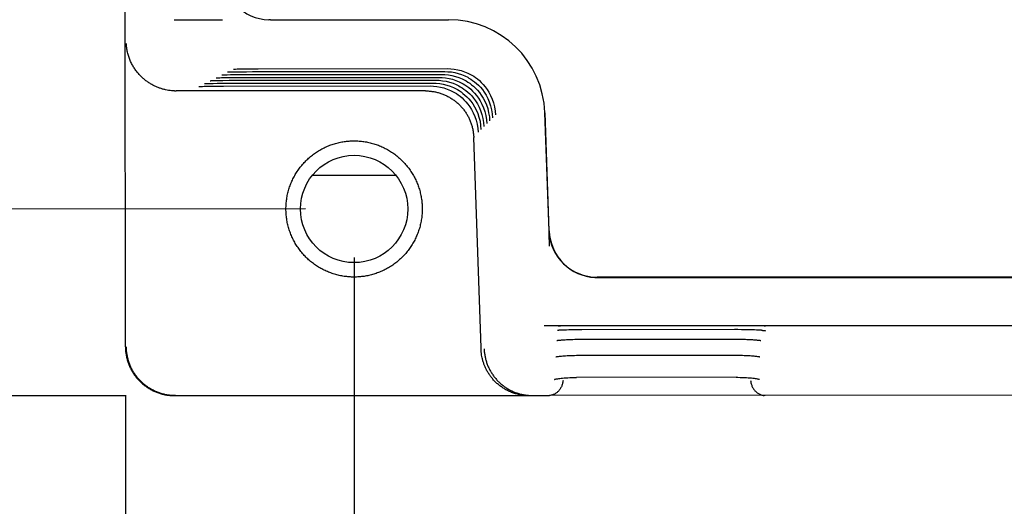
# Model space of a CAD drawing. Header units: inches. Extents: x 0 to 34, y 0 to 22.
# Tile 13 of 29: x 12.769 to 14.034, y 14.364 to 14.989. Entities that reach past the tile are written whole.
import ezdxf

# ---------------------------------------------------------------- set-up
doc = ezdxf.new("R2010")
doc.units = ezdxf.units.IN
doc.header["$LTSCALE"] = 1.87
doc.header["$MEASUREMENT"] = 0
doc.layers.get('0').update_dxf_attribs({"linetype": 'CONTINUOUS'})
doc.layers.add('DIMENSIONS', color=7, linetype='CONTINUOUS')
doc.styles.get("Standard").update_dxf_attribs({"font": 'txt', "width": 0.8})
doc.dimstyles.new('DIMSTYLE_1', dxfattribs={"dimtxt": 0.125, "dimasz": 0.18, "dimexe": 0.18, "dimexo": 0.0625, "dimgap": 0.09, "dimtad": 0, "dimtih": 1, "dimtoh": 1, "dimdec": 3, "dimzin": 4, "dimdsep": 46, "dimtxsty": 'STANDARD', "dimblk": '_FILLED', "dimblk1": '_FILLED', "dimblk2": '_FILLED', "dimcen": 0.09, "dimadec": 0, "dimazin": 0, "dimtp": 0.01, "dimtm": 0.01, "dimtfac": 1, "dimtdec": 3, "dimtofl": 0, "dimtmove": 0, "dimatfit": 3, "dimldrblk": '_FILLED', "dimfxl": 1, "dimtolj": 1, "dimtzin": 4, "dimarcsym": 0})

# ---------------------------------------------------------------- blocks, each defined once
blk = doc.blocks.new('*D0')
at = {"layer": 'DIMENSIONS', "color": 2, "linetype": 'CONTINUOUS'}
blk.add_line((13.1987, 14.6834), (13.199, 13.8149), dxfattribs=at)
at = {"layer": 'DIMENSIONS', "color": 2, "linetype": 'CONTINUOUS', "width": 0.8}
for s, p in [(']', (13.2615, 13.6525)), ('7.47', (13.2617, 13.2525)), ('[', (13.2617, 13.1525)), ('.294', (13.2619, 12.6275))]:
    blk.add_text(s, height=0.125, rotation=90.0208, dxfattribs=at).set_placement(p)
blk = doc.blocks.new('_FILLED')
at = {"color": 0, "linetype": 'BYBLOCK'}
blk.add_solid([(0, 0), (-1, 0.1736), (-1, -0.1736)], dxfattribs=at)
blk = doc.blocks.new('*D1')
at = {"layer": 'DIMENSIONS', "color": 2, "linetype": 'CONTINUOUS'}
blk.add_line((12.9047, 14.5063), (12.905, 13.8148), dxfattribs=at)
at = {"layer": 'DIMENSIONS', "color": 2, "linetype": 'CONTINUOUS', "width": 0.8}
for s, p in [(']', (12.9675, 13.6524)), ('0', (12.9676, 13.5524)), ('[', (12.9676, 13.4524)), ('.000', (12.9678, 12.9274))]:
    blk.add_text(s, height=0.125, rotation=90.0208, dxfattribs=at).set_placement(p)
blk = doc.blocks.new('*D2')
at = {"layer": 'DIMENSIONS', "color": 2, "linetype": 'CONTINUOUS'}
blk.add_line((15.3997, 14.6842), (15.4, 13.8157), dxfattribs=at)
at = {"layer": 'DIMENSIONS', "color": 2, "linetype": 'CONTINUOUS', "width": 0.8}
for s, p in [(']', (15.4625, 13.6533)), ('63.37', (15.4627, 13.1533)), ('[', (15.4628, 13.0533)), ('2.495', (15.463, 12.4283))]:
    blk.add_text(s, height=0.125, rotation=90.0208, dxfattribs=at).set_placement(p)
blk = doc.blocks.new('*D3')
at = {"layer": 'DIMENSIONS', "color": 2, "linetype": 'CONTINUOUS'}
blk.add_line((16.3597, 14.6846), (16.36, 13.8161), dxfattribs=at)
at = {"layer": 'DIMENSIONS', "color": 2, "linetype": 'CONTINUOUS', "width": 0.8}
for s, p in [(']', (16.4225, 13.6536)), ('87.76', (16.4227, 13.1536)), ('[', (16.4228, 13.0536)), ('3.455', (16.423, 12.4286))]:
    blk.add_text(s, height=0.125, rotation=90.0208, dxfattribs=at).set_placement(p)
blk = doc.blocks.new('*D4')
at = {"layer": 'DIMENSIONS', "color": 2, "linetype": 'CONTINUOUS'}
blk.add_line((17.3197, 14.6849), (17.32, 13.8164), dxfattribs=at)
at = {"layer": 'DIMENSIONS', "color": 2, "linetype": 'CONTINUOUS', "width": 0.8}
for s, p in [(']', (17.3825, 13.654)), ('112.14', (17.3828, 13.054)), ('[', (17.3828, 12.954)), ('4.415', (17.383, 12.329))]:
    blk.add_text(s, height=0.125, rotation=90.0208, dxfattribs=at).set_placement(p)
blk = doc.blocks.new('*D5')
at = {"layer": 'DIMENSIONS', "color": 2, "linetype": 'CONTINUOUS'}
blk.add_line((17.8045, 15.2451), (17.805, 13.8166), dxfattribs=at)
at = {"layer": 'DIMENSIONS', "color": 2, "linetype": 'CONTINUOUS', "width": 0.8}
for s, p in [(']', (17.8675, 13.6541)), ('124.46', (17.8678, 13.0541)), ('[', (17.8678, 12.9541)), ('4.900', (17.868, 12.3291))]:
    blk.add_text(s, height=0.125, rotation=90.0208, dxfattribs=at).set_placement(p)
blk = doc.blocks.new('*D6')
at = {"layer": 'DIMENSIONS', "color": 2, "linetype": 'CONTINUOUS'}
for p, q in [((18.2432, 18.6453), (18.2448, 14.2997)), ((18.2448, 14.2997), (18.043, 14.0456)), ((18.043, 14.0456), (18.0431, 13.8167))]:
    blk.add_line(p, q, dxfattribs=at)
at = {"layer": 'DIMENSIONS', "color": 2, "linetype": 'CONTINUOUS', "width": 0.8}
for s, p in [(']', (18.1057, 13.6542)), ('135.64', (18.1059, 13.0542)), ('[', (18.1059, 12.9542)), ('5.340', (18.1062, 12.3292))]:
    blk.add_text(s, height=0.125, rotation=90.0208, dxfattribs=at).set_placement(p)
blk = doc.blocks.new('*D7')
at = {"layer": 'DIMENSIONS', "color": 2, "linetype": 'CONTINUOUS'}
blk.add_line((18.2797, 14.6853), (18.28, 13.8168), dxfattribs=at)
at = {"layer": 'DIMENSIONS', "color": 2, "linetype": 'CONTINUOUS', "width": 0.8}
for s, p in [(']', (18.3425, 13.6543)), ('136.53', (18.3428, 13.0543)), ('[', (18.3428, 12.9543)), ('5.375', (18.343, 12.3293))]:
    blk.add_text(s, height=0.125, rotation=90.0208, dxfattribs=at).set_placement(p)
blk = doc.blocks.new('*D8')
at = {"layer": 'DIMENSIONS', "color": 2, "linetype": 'CONTINUOUS'}
blk.add_line((19.2397, 14.6856), (19.24, 13.8171), dxfattribs=at)
at = {"layer": 'DIMENSIONS', "color": 2, "linetype": 'CONTINUOUS', "width": 0.8}
for s, p in [(']', (19.3025, 13.6547)), ('160.91', (19.3028, 13.0547)), ('[', (19.3028, 12.9547)), ('6.335', (19.303, 12.3297))]:
    blk.add_text(s, height=0.125, rotation=90.0208, dxfattribs=at).set_placement(p)
blk = doc.blocks.new('*D9')
at = {"layer": 'DIMENSIONS', "color": 2, "linetype": 'CONTINUOUS'}
blk.add_line((20.1997, 14.686), (20.2, 13.8175), dxfattribs=at)
at = {"layer": 'DIMENSIONS', "color": 2, "linetype": 'CONTINUOUS', "width": 0.8}
for s, p in [(']', (20.2625, 13.655)), ('185.29', (20.2628, 13.055)), ('[', (20.2628, 12.955)), ('7.295', (20.263, 12.33))]:
    blk.add_text(s, height=0.125, rotation=90.0208, dxfattribs=at).set_placement(p)
blk = doc.blocks.new('*D10')
at = {"layer": 'DIMENSIONS', "color": 2, "linetype": 'CONTINUOUS'}
blk.add_line((21.1597, 14.6863), (21.16, 13.8178), dxfattribs=at)
at = {"layer": 'DIMENSIONS', "color": 2, "linetype": 'CONTINUOUS', "width": 0.8}
for s, p in [(']', (21.2225, 13.6554)), ('209.68', (21.2228, 13.0554)), ('[', (21.2228, 12.9554)), ('8.255', (21.223, 12.3304))]:
    blk.add_text(s, height=0.125, rotation=90.0208, dxfattribs=at).set_placement(p)
blk = doc.blocks.new('*D11')
at = {"layer": 'DIMENSIONS', "color": 2, "linetype": 'CONTINUOUS'}
blk.add_line((21.6445, 15.2465), (21.645, 13.818), dxfattribs=at)
at = {"layer": 'DIMENSIONS', "color": 2, "linetype": 'CONTINUOUS', "width": 0.8}
for s, p in [(']', (21.7075, 13.6555)), ('222', (21.7077, 13.3555)), ('[', (21.7077, 13.2555)), ('8.740', (21.7079, 12.6305))]:
    blk.add_text(s, height=0.125, rotation=90.0208, dxfattribs=at).set_placement(p)
blk = doc.blocks.new('*D12')
at = {"layer": 'DIMENSIONS', "color": 2, "linetype": 'CONTINUOUS'}
for p, q in [((22.1197, 14.6867), (22.1199, 14.1719)), ((22.1199, 14.1719), (22.2869, 13.9502)), ((22.2869, 13.9502), (22.2869, 13.8182))]:
    blk.add_line(p, q, dxfattribs=at)
at = {"layer": 'DIMENSIONS', "color": 2, "linetype": 'CONTINUOUS', "width": 0.8}
for s, p in [(']', (22.3495, 13.6558)), ('234.06', (22.3497, 13.0558)), ('[', (22.3497, 12.9558)), ('9.215', (22.35, 12.3308))]:
    blk.add_text(s, height=0.125, rotation=90.0208, dxfattribs=at).set_placement(p)
blk = doc.blocks.new('*D13')
at = {"layer": 'DIMENSIONS', "color": 2, "linetype": 'CONTINUOUS'}
blk.add_line((22.0832, 18.6467), (22.085, 13.8182), dxfattribs=at)
at = {"layer": 'DIMENSIONS', "color": 2, "linetype": 'CONTINUOUS', "width": 0.8}
for s, p in [(']', (22.1475, 13.6557)), ('233.17', (22.1478, 13.0557)), ('[', (22.1478, 12.9557)), ('9.180', (22.148, 12.3307))]:
    blk.add_text(s, height=0.125, rotation=90.0208, dxfattribs=at).set_placement(p)
blk = doc.blocks.new('*D14')
at = {"layer": 'DIMENSIONS', "color": 2, "linetype": 'CONTINUOUS'}
blk.add_line((13.1362, 14.7459), (12.2154, 14.7456), dxfattribs=at)
at = {"layer": 'DIMENSIONS', "color": 2, "linetype": 'CONTINUOUS', "width": 0.8}
for s, p in [('.240', (11.1279, 14.6827)), ('[', (11.6529, 14.6829)), ('6.1', (11.7529, 14.6829)), (']', (12.0529, 14.683))]:
    blk.add_text(s, height=0.125, rotation=0.0208, dxfattribs=at).set_placement(p)
blk = doc.blocks.new('*D15')
at = {"layer": 'DIMENSIONS', "color": 2, "linetype": 'CONTINUOUS'}
blk.add_line((12.9053, 14.5058), (12.2154, 14.5056), dxfattribs=at)
at = {"layer": 'DIMENSIONS', "color": 2, "linetype": 'CONTINUOUS', "width": 0.8}
for s, p in [('.000', (11.328, 14.4428)), ('[', (11.853, 14.4429)), ('0', (11.953, 14.443)), (']', (12.053, 14.443))]:
    blk.add_text(s, height=0.125, rotation=0.0208, dxfattribs=at).set_placement(p)
blk = doc.blocks.new('*D16')
at = {"layer": 'DIMENSIONS', "color": 2, "linetype": 'CONTINUOUS'}
blk.add_line((16.2969, 15.4571), (12.2151, 15.4556), dxfattribs=at)
at = {"layer": 'DIMENSIONS', "color": 2, "linetype": 'CONTINUOUS', "width": 0.8}
for s, p in [('.950', (10.9276, 15.3926)), ('[', (11.4526, 15.3928)), ('24.13', (11.5526, 15.3928)), (']', (12.0526, 15.393))]:
    blk.add_text(s, height=0.125, rotation=0.0208, dxfattribs=at).set_placement(p)
blk = doc.blocks.new('*D17')
at = {"layer": 'DIMENSIONS', "color": 2, "linetype": 'CONTINUOUS'}
blk.add_line((17.7419, 15.3076), (12.2152, 15.3056), dxfattribs=at)
at = {"layer": 'DIMENSIONS', "color": 2, "linetype": 'CONTINUOUS', "width": 0.8}
for s, p in [('[', (11.4527, 15.2428)), (']', (12.0527, 15.243)), ('.800', (10.9277, 15.2426)), ('20.32', (11.5527, 15.2428))]:
    blk.add_text(s, height=0.125, rotation=0.0208, dxfattribs=at).set_placement(p)
blk = doc.blocks.new('*D18')
at = {"layer": 'DIMENSIONS', "color": 2, "linetype": 'CONTINUOUS'}
blk.add_line((16.296, 17.9571), (12.2142, 17.9556), dxfattribs=at)
at = {"layer": 'DIMENSIONS', "color": 2, "linetype": 'CONTINUOUS', "width": 0.8}
for s, p in [('[', (11.4517, 17.8928)), (']', (12.0517, 17.893)), ('3.450', (10.8267, 17.8926)), ('87.63', (11.5517, 17.8928))]:
    blk.add_text(s, height=0.125, rotation=0.0208, dxfattribs=at).set_placement(p)
blk = doc.blocks.new('*D19')
at = {"layer": 'DIMENSIONS', "color": 2, "linetype": 'CONTINUOUS'}
blk.add_line((18.1807, 18.7077), (12.2139, 18.7056), dxfattribs=at)
at = {"layer": 'DIMENSIONS', "color": 2, "linetype": 'CONTINUOUS', "width": 0.8}
for s, p in [('4.200', (10.7264, 18.6425)), ('[', (11.3514, 18.6428)), ('106.68', (11.4514, 18.6428)), (']', (12.0514, 18.643))]:
    blk.add_text(s, height=0.125, rotation=0.0208, dxfattribs=at).set_placement(p)
blk = doc.blocks.new('*D20')
at = {"layer": 'DIMENSIONS', "color": 2, "linetype": 'CONTINUOUS'}
blk.add_line((13.1345, 19.2659), (12.2137, 19.2656), dxfattribs=at)
at = {"layer": 'DIMENSIONS', "color": 2, "linetype": 'CONTINUOUS', "width": 0.8}
for s, p in [('4.760', (10.8262, 19.2026)), ('[', (11.4512, 19.2028)), ('120.9', (11.5512, 19.2028)), (']', (12.0512, 19.203))]:
    blk.add_text(s, height=0.125, rotation=0.0208, dxfattribs=at).set_placement(p)
blk = doc.blocks.new('*D21')
at = {"layer": 'DIMENSIONS', "color": 2, "linetype": 'CONTINUOUS'}
blk.add_line((19.1813, 17.0081), (12.2145, 17.0056), dxfattribs=at)
at = {"layer": 'DIMENSIONS', "color": 2, "linetype": 'CONTINUOUS', "width": 0.8}
for s, p in [('[', (11.5521, 16.9428)), (']', (12.0521, 16.943)), ('2.500', (10.9271, 16.9426)), ('63.5', (11.6521, 16.9429))]:
    blk.add_text(s, height=0.125, rotation=0.0208, dxfattribs=at).set_placement(p)
blk = doc.blocks.new('*D46')
at = {"layer": 'DIMENSIONS', "color": 2, "linetype": 'CONTINUOUS'}
blk.add_line((13.6923, 15.1443), (12.2152, 15.1437), dxfattribs=at)
at = {"layer": 'DIMENSIONS', "color": 2, "linetype": 'CONTINUOUS', "width": 0.8}
for s, p in [('[', (11.4527, 15.081)), (']', (12.0527, 15.0812)), ('.638', (10.9277, 15.0808)), ('16.21', (11.5527, 15.081))]:
    blk.add_text(s, height=0.125, rotation=0.0208, dxfattribs=at).set_placement(p)
blk = doc.blocks.new('*D47')
at = {"layer": 'DIMENSIONS', "color": 2, "linetype": 'CONTINUOUS'}
blk.add_line((13.6921, 15.8963), (12.2149, 15.8957), dxfattribs=at)
at = {"layer": 'DIMENSIONS', "color": 2, "linetype": 'CONTINUOUS', "width": 0.8}
for s, p in [('1.390', (10.8275, 15.8327)), ('[', (11.4525, 15.8329)), ('35.31', (11.5525, 15.833)), (']', (12.0525, 15.8332))]:
    blk.add_text(s, height=0.125, rotation=0.0208, dxfattribs=at).set_placement(p)
blk = doc.blocks.new('*D48')
at = {"layer": 'DIMENSIONS', "color": 2, "linetype": 'CONTINUOUS'}
blk.add_line((13.2302, 16.1275), (12.2149, 16.1271), dxfattribs=at)
at = {"layer": 'DIMENSIONS', "color": 2, "linetype": 'CONTINUOUS', "width": 0.8}
for s, p in [('1.622', (10.8274, 16.0641)), ('[', (11.4524, 16.0643)), ('41.19', (11.5524, 16.0644)), (']', (12.0524, 16.0646))]:
    blk.add_text(s, height=0.125, rotation=0.0208, dxfattribs=at).set_placement(p)
blk = doc.blocks.new('*D49')
at = {"layer": 'DIMENSIONS', "color": 2, "linetype": 'CONTINUOUS'}
blk.add_line((13.2299, 16.8354), (12.2146, 16.835), dxfattribs=at)
at = {"layer": 'DIMENSIONS', "color": 2, "linetype": 'CONTINUOUS', "width": 0.8}
for s, p in [('2.329', (10.8271, 16.772)), ('[', (11.4521, 16.7723)), ('59.17', (11.5521, 16.7723)), (']', (12.0521, 16.7725))]:
    blk.add_text(s, height=0.125, rotation=0.0208, dxfattribs=at).set_placement(p)
blk = doc.blocks.new('*D50')
at = {"layer": 'DIMENSIONS', "color": 2, "linetype": 'CONTINUOUS'}
for p, q in [((12.3787, 17.3199), (12.2144, 17.3198)), ((12.6834, 17.0718), (12.3787, 17.3199)), ((13.5627, 17.0721), (12.6834, 17.0718))]:
    blk.add_line(p, q, dxfattribs=at)
at = {"layer": 'DIMENSIONS', "color": 2, "linetype": 'CONTINUOUS', "width": 0.8}
for s, p in [('[', (11.4519, 17.2571)), (']', (12.0519, 17.2573)), ('2.566', (10.8269, 17.2568)), ('65.18', (11.5519, 17.2571))]:
    blk.add_text(s, height=0.125, rotation=0.0208, dxfattribs=at).set_placement(p)
blk = doc.blocks.new('*D51')
at = {"layer": 'DIMENSIONS', "color": 2, "linetype": 'CONTINUOUS'}
for p, q in [((12.2878, 18.3074), (12.2141, 18.3074)), ((12.7288, 18.0557), (12.2878, 18.3074)), ((13.5624, 18.056), (12.7288, 18.0557))]:
    blk.add_line(p, q, dxfattribs=at)
at = {"layer": 'DIMENSIONS', "color": 2, "linetype": 'CONTINUOUS', "width": 0.8}
for s, p in [('[', (11.4516, 18.2446)), (']', (12.0516, 18.2448)), ('3.550', (10.8266, 18.2444)), ('90.17', (11.5516, 18.2446))]:
    blk.add_text(s, height=0.125, rotation=0.0208, dxfattribs=at).set_placement(p)

msp = doc.modelspace()

# ---------------------------------------------------------------- linework, layer by layer
at = {"color": 7, "linetype": 'CONTINUOUS'}
for p, q in [((12.9047, 14.5688), (12.9029, 19.4428)), ((12.9674, 14.9892), (13.0293, 14.9892)), ((13.0389, 14.9221), (13.0408, 14.9221)), ((13.0408, 14.9221), (13.0431, 14.9222)), ((13.0431, 14.9222), (13.0471, 14.9223)), ((13.0441, 14.9257), (13.0446, 14.9257)), ((13.0446, 14.9257), (13.0454, 14.9258)), ((13.0454, 14.9258), (13.0464, 14.9258)), ((13.0464, 14.9258), (13.0482, 14.9259)), ((13.0471, 14.9223), (13.0522, 14.9223)), ((13.0482, 14.9259), (13.0506, 14.9259)), ((13.0506, 14.9259), (13.0546, 14.926)), ((13.0522, 14.9223), (13.0602, 14.9224)), ((13.0546, 14.926), (13.0597, 14.9261)), ((13.0597, 14.9261), (13.0677, 14.9261)), ((13.0602, 14.9224), (13.068, 14.9225)), ((13.0677, 14.9261), (13.0754, 14.9262)), ((13.068, 14.9225), (13.3153, 14.9226)), ((13.0754, 14.9262), (13.319, 14.9263)), ((13.0143, 14.9108), (13.0149, 14.9109)), ((13.0149, 14.9109), (13.0157, 14.9109)), ((13.0157, 14.9109), (13.0166, 14.9109)), ((13.0166, 14.9109), (13.0185, 14.911)), ((13.0185, 14.911), (13.0208, 14.911)), ((13.0208, 14.911), (13.0248, 14.9111)), ((13.0218, 14.9146), (13.0223, 14.9146)), ((13.0223, 14.9146), (13.0231, 14.9146)), ((13.0231, 14.9146), (13.0241, 14.9147)), ((13.0241, 14.9147), (13.0259, 14.9147)), ((13.0248, 14.9111), (13.0299, 14.9112)), ((13.0259, 14.9147), (13.0282, 14.9148)), ((13.0282, 14.9148), (13.0322, 14.9148)), ((13.0292, 14.9183), (13.0298, 14.9183)), ((13.0298, 14.9183), (13.0305, 14.9183)), ((13.0299, 14.9112), (13.0379, 14.9113)), ((13.0305, 14.9183), (13.0315, 14.9184)), ((13.0315, 14.9184), (13.0333, 14.9184)), ((13.0322, 14.9148), (13.0373, 14.9149)), ((13.0333, 14.9184), (13.0357, 14.9185)), ((13.0357, 14.9185), (13.0397, 14.9186)), ((13.0366, 14.922), (13.0372, 14.922)), ((13.0372, 14.922), (13.038, 14.9221)), ((13.0373, 14.9149), (13.0453, 14.915)), ((13.0379, 14.9113), (13.0457, 14.9113)), ((13.038, 14.9221), (13.0389, 14.9221)), ((13.0397, 14.9186), (13.0448, 14.9186)), ((13.0448, 14.9186), (13.0528, 14.9187)), ((13.0453, 14.915), (13.0531, 14.915)), ((13.0457, 14.9113), (13.3041, 14.9114)), ((13.0528, 14.9187), (13.0605, 14.9187)), ((13.0531, 14.915), (13.3078, 14.9151)), ((13.0605, 14.9187), (13.3116, 14.9188)), ((13.2905, 14.8977), (12.9701, 14.8976)), ((12.9995, 14.9034), (13, 14.9034)), ((13, 14.9034), (13.0008, 14.9035)), ((13.0008, 14.9035), (13.0018, 14.9035)), ((13.0018, 14.9035), (13.0036, 14.9035)), ((13.0036, 14.9035), (13.0059, 14.9036)), ((13.0059, 14.9036), (13.0099, 14.9037)), ((13.0069, 14.9071), (13.0075, 14.9071)), ((13.0075, 14.9071), (13.0082, 14.9072)), ((13.0082, 14.9072), (13.0092, 14.9072)), ((13.0092, 14.9072), (13.011, 14.9073)), ((13.0099, 14.9037), (13.015, 14.9037)), ((13.011, 14.9073), (13.0134, 14.9073)), ((13.0134, 14.9073), (13.0174, 14.9074)), ((13.015, 14.9037), (13.023, 14.9038)), ((13.0174, 14.9074), (13.0225, 14.9075)), ((13.0225, 14.9075), (13.0305, 14.9075)), ((13.023, 14.9038), (13.0308, 14.9039)), ((13.0305, 14.9075), (13.0382, 14.9076)), ((13.0308, 14.9039), (13.2967, 14.904)), ((13.0382, 14.9076), (13.3004, 14.9077)), ((13.3729, 14.8594), (13.3729, 14.8594)), ((13.3766, 14.8631), (13.3766, 14.8631)), ((13.3803, 14.8669), (13.3803, 14.8668)), ((13.4437, 14.8697), (13.4491, 14.7178)), ((13.4493, 14.7179), (13.444, 14.8697)), ((13.3617, 14.8483), (13.3617, 14.8482)), ((13.3654, 14.852), (13.3654, 14.852)), ((13.3692, 14.8557), (13.3692, 14.8557)), ((13.3618, 14.5675), (13.3524, 14.8379)), ((13.358, 14.8445), (13.358, 14.8445)), ((13.2525, 14.789), (13.1447, 14.7889)), ((14.7179, 14.6585), (13.5113, 14.6581)), ((13.443, 14.596), (14.7961, 14.5965)), ((13.461, 14.5958), (13.4619, 14.5958)), ((13.4619, 14.5958), (13.4626, 14.5958)), ((13.4626, 14.5958), (13.4639, 14.5958)), ((13.4639, 14.5958), (13.4672, 14.5959)), ((13.4672, 14.5959), (13.4773, 14.5959)), ((13.4773, 14.5959), (13.4913, 14.596)), ((13.4913, 14.596), (13.4992, 14.596)), ((13.4992, 14.596), (13.6875, 14.5961)), ((13.6875, 14.5961), (13.7021, 14.596)), ((13.7021, 14.596), (13.7134, 14.596)), ((13.7134, 14.596), (13.7192, 14.596)), ((13.7192, 14.596), (13.722, 14.5959)), ((13.7239, 14.5959), (13.7246, 14.5959)), ((13.7246, 14.5959), (13.7252, 14.5959)), ((13.4666, 14.5905), (13.4689, 14.5906)), ((13.4689, 14.5906), (13.4716, 14.5907)), ((13.4716, 14.5907), (13.4748, 14.5908)), ((13.4748, 14.5908), (13.4783, 14.5909)), ((13.4783, 14.5909), (13.4822, 14.591)), ((13.4822, 14.591), (13.4866, 14.591)), ((13.4866, 14.591), (13.4914, 14.5911)), ((13.4914, 14.5911), (13.6876, 14.5912)), ((13.6876, 14.5912), (13.6918, 14.5912)), ((13.6918, 14.5912), (13.6967, 14.5911)), ((13.7032, 14.591), (13.707, 14.591)), ((13.707, 14.591), (13.7104, 14.5909)), ((13.7104, 14.5909), (13.7134, 14.5908)), ((13.4873, 14.5578), (13.6887, 14.5579)), ((13.4653, 14.5278), (13.4653, 14.5283)), ((13.6896, 14.5295), (13.4844, 14.5294)), ((12.9678, 14.5059), (13.4484, 14.506)), ((14.0823, 14.5063), (13.4499, 14.506))]:
    msp.add_line(p, q, dxfattribs=at)
for points in [[(13.0435, 14.9257), (13.0435, 14.9257), (13.0435, 14.9257), (13.0436, 14.9257), (13.0437, 14.9257), (13.0439, 14.9257), (13.0441, 14.9257)], [(13.3153, 14.9226), (13.3191, 14.9224), (13.3237, 14.922), (13.3282, 14.9212), (13.3326, 14.9201), (13.3369, 14.9187), (13.3412, 14.9169), (13.3447, 14.9152)], [(13.319, 14.9263), (13.3229, 14.9262), (13.3274, 14.9257), (13.3319, 14.9249), (13.3363, 14.9238), (13.3407, 14.9224), (13.3449, 14.9206), (13.3484, 14.9189)], [(13.0138, 14.9108), (13.0138, 14.9108), (13.0138, 14.9108), (13.0138, 14.9108), (13.014, 14.9108), (13.0141, 14.9108), (13.0143, 14.9108)], [(13.0212, 14.9145), (13.0212, 14.9145), (13.0212, 14.9145), (13.0213, 14.9145), (13.0214, 14.9145), (13.0216, 14.9145), (13.0218, 14.9146)], [(13.0286, 14.9182), (13.0286, 14.9182), (13.0287, 14.9182), (13.0287, 14.9183), (13.0288, 14.9183), (13.029, 14.9183), (13.0292, 14.9183)], [(13.0361, 14.922), (13.0361, 14.922), (13.0361, 14.922), (13.0362, 14.922), (13.0363, 14.922), (13.0364, 14.922), (13.0366, 14.922)], [(13.3041, 14.9114), (13.308, 14.9113), (13.3125, 14.9108), (13.317, 14.91), (13.3215, 14.9089), (13.3258, 14.9075), (13.33, 14.9058), (13.3335, 14.904)], [(13.3078, 14.9151), (13.3117, 14.915), (13.3162, 14.9145), (13.3207, 14.9138), (13.3252, 14.9127), (13.3295, 14.9112), (13.3337, 14.9095), (13.3372, 14.9077)], [(13.3116, 14.9188), (13.3154, 14.9187), (13.32, 14.9183), (13.3245, 14.9175), (13.3289, 14.9164), (13.3332, 14.9149), (13.3374, 14.9132), (13.341, 14.9114)], [(13.341, 14.9114), (13.3426, 14.9105), (13.3449, 14.9091), (13.3473, 14.9075), (13.3497, 14.9057), (13.3522, 14.9036), (13.3547, 14.9013), (13.3573, 14.8986), (13.3598, 14.8956), (13.3622, 14.8922), (13.3646, 14.8885), (13.3668, 14.8843), (13.3687, 14.8798), (13.3704, 14.8749), (13.3716, 14.8697), (13.3725, 14.8644), (13.3729, 14.8594)], [(13.3447, 14.9152), (13.3463, 14.9142), (13.3486, 14.9128), (13.351, 14.9112), (13.3535, 14.9094), (13.3559, 14.9073), (13.3585, 14.905), (13.361, 14.9023), (13.3635, 14.8993), (13.3659, 14.8959), (13.3683, 14.8922), (13.3705, 14.888), (13.3724, 14.8835), (13.3741, 14.8786), (13.3754, 14.8735), (13.3762, 14.8681), (13.3766, 14.8631)], [(13.3484, 14.9189), (13.35, 14.918), (13.3524, 14.9166), (13.3547, 14.9149), (13.3572, 14.9131), (13.3597, 14.911), (13.3622, 14.9087), (13.3647, 14.906), (13.3672, 14.903), (13.3697, 14.8997), (13.372, 14.8959), (13.3742, 14.8918), (13.3761, 14.8872), (13.3778, 14.8824), (13.3791, 14.8772), (13.3799, 14.8718), (13.3803, 14.8668)], [(12.9989, 14.9034), (12.9989, 14.9034), (12.9989, 14.9034), (12.999, 14.9034), (12.9991, 14.9034), (12.9993, 14.9034), (12.9995, 14.9034)], [(13.0063, 14.9071), (13.0063, 14.9071), (13.0063, 14.9071), (13.0064, 14.9071), (13.0065, 14.9071), (13.0067, 14.9071), (13.0069, 14.9071)], [(13.2967, 14.904), (13.3006, 14.9038), (13.3051, 14.9034), (13.3096, 14.9026), (13.314, 14.9015), (13.3184, 14.9001), (13.3226, 14.8983), (13.3261, 14.8966)], [(13.3004, 14.9077), (13.3043, 14.9076), (13.3088, 14.9071), (13.3133, 14.9063), (13.3177, 14.9052), (13.3221, 14.9038), (13.3263, 14.902), (13.3298, 14.9003)], [(13.3298, 14.9003), (13.3315, 14.8994), (13.3338, 14.898), (13.3362, 14.8964), (13.3386, 14.8945), (13.3411, 14.8924), (13.3436, 14.8901), (13.3461, 14.8874), (13.3486, 14.8844), (13.3511, 14.8811), (13.3534, 14.8773), (13.3556, 14.8732), (13.3576, 14.8686), (13.3592, 14.8638), (13.3605, 14.8586), (13.3613, 14.8532), (13.3617, 14.8482)], [(13.3335, 14.904), (13.3352, 14.9031), (13.3375, 14.9017), (13.3399, 14.9001), (13.3423, 14.8982), (13.3448, 14.8962), (13.3473, 14.8938), (13.3498, 14.8912), (13.3523, 14.8882), (13.3548, 14.8848), (13.3571, 14.881), (13.3593, 14.8769), (13.3613, 14.8724), (13.3629, 14.8675), (13.3642, 14.8623), (13.3651, 14.8569), (13.3654, 14.852)], [(13.3373, 14.9077), (13.3389, 14.9068), (13.3412, 14.9054), (13.3436, 14.9038), (13.346, 14.902), (13.3485, 14.8999), (13.351, 14.8975), (13.3535, 14.8949), (13.3561, 14.8919), (13.3585, 14.8885), (13.3609, 14.8848), (13.363, 14.8806), (13.365, 14.8761), (13.3666, 14.8712), (13.3679, 14.866), (13.3688, 14.8606), (13.3692, 14.8557)], [(13.3261, 14.8966), (13.3277, 14.8957), (13.3301, 14.8942), (13.3324, 14.8926), (13.3349, 14.8908), (13.3374, 14.8887), (13.3399, 14.8864), (13.3424, 14.8837), (13.3449, 14.8807), (13.3474, 14.8774), (13.3497, 14.8736), (13.3519, 14.8694), (13.3539, 14.8649), (13.3555, 14.86), (13.3568, 14.8549), (13.3576, 14.8495), (13.358, 14.8445)], [(13.722, 14.5959), (13.7235, 14.5959), (13.7239, 14.5959)], [(13.7252, 14.5959), (13.7255, 14.5959), (13.7256, 14.5959), (13.7257, 14.5959), (13.7257, 14.5959)], [(13.4603, 14.5901), (13.4603, 14.5901), (13.4603, 14.5901), (13.4605, 14.5901), (13.4607, 14.5901), (13.461, 14.5901), (13.4614, 14.5902), (13.4618, 14.5902), (13.4624, 14.5903), (13.463, 14.5903), (13.4638, 14.5904), (13.4646, 14.5904), (13.4656, 14.5905), (13.4666, 14.5905)], [(13.6967, 14.5911), (13.7012, 14.5911), (13.7032, 14.591)], [(13.7134, 14.5908), (13.7159, 14.5907), (13.717, 14.5906), (13.718, 14.5906), (13.7189, 14.5905), (13.7198, 14.5904), (13.7205, 14.5904), (13.7211, 14.5903), (13.7217, 14.5903), (13.7221, 14.5903), (13.7225, 14.5902), (13.7227, 14.5902), (13.7229, 14.5902), (13.7229, 14.5902)], [(13.4591, 14.5767), (13.4591, 14.5767), (13.4591, 14.5768), (13.4593, 14.5768), (13.4597, 14.5769), (13.4601, 14.5769), (13.4607, 14.577), (13.4614, 14.5771), (13.4622, 14.5772), (13.4631, 14.5773), (13.4642, 14.5774), (13.4654, 14.5775), (13.4667, 14.5776), (13.4682, 14.5777), (13.4698, 14.5778), (13.4716, 14.5779), (13.4734, 14.578), (13.4755, 14.5781), (13.4776, 14.5781), (13.4799, 14.5782), (13.4823, 14.5783), (13.4849, 14.5783), (13.4876, 14.5784), (13.4905, 14.5784)], [(13.4905, 14.5784), (13.6897, 14.5784), (13.6923, 14.5784), (13.6948, 14.5784), (13.6972, 14.5784), (13.6994, 14.5783), (13.7016, 14.5783), (13.7036, 14.5782), (13.7055, 14.5781), (13.7073, 14.578), (13.709, 14.578), (13.7106, 14.5779), (13.7121, 14.5778), (13.7135, 14.5777), (13.7147, 14.5776), (13.7159, 14.5775), (13.7169, 14.5774), (13.7178, 14.5773), (13.7186, 14.5772), (13.7193, 14.5771), (13.7199, 14.5771), (13.7204, 14.577), (13.7208, 14.5769), (13.7211, 14.5769), (13.7212, 14.5768), (13.7213, 14.5768)], [(13.4578, 14.5557), (13.4578, 14.5557), (13.4579, 14.5557), (13.4582, 14.5558), (13.4586, 14.5559), (13.4591, 14.556), (13.4598, 14.5561), (13.4606, 14.5562), (13.4616, 14.5564), (13.4627, 14.5565), (13.464, 14.5567), (13.4654, 14.5568), (13.4669, 14.557), (13.4686, 14.5571), (13.4704, 14.5572), (13.4724, 14.5574), (13.4746, 14.5575), (13.4768, 14.5576), (13.4792, 14.5577), (13.4818, 14.5577), (13.4845, 14.5578), (13.4873, 14.5578)], [(13.6887, 14.5579), (13.6903, 14.5579), (13.6929, 14.5579), (13.6954, 14.5578), (13.6978, 14.5578), (13.7001, 14.5577), (13.7022, 14.5576), (13.7043, 14.5575), (13.7062, 14.5574), (13.7079, 14.5573), (13.7096, 14.5572), (13.7112, 14.557), (13.7126, 14.5569), (13.7139, 14.5568), (13.7151, 14.5566), (13.7161, 14.5565), (13.7171, 14.5564), (13.7179, 14.5562), (13.7186, 14.5561), (13.7192, 14.556), (13.7196, 14.5559), (13.72, 14.5558), (13.7202, 14.5558), (13.7202, 14.5558)], [(13.4565, 14.5268), (13.4564, 14.5268), (13.4565, 14.5268), (13.4567, 14.5269), (13.4571, 14.527), (13.4576, 14.5271), (13.4584, 14.5273), (13.4593, 14.5275), (13.4604, 14.5277), (13.4617, 14.5279), (13.4632, 14.5281), (13.4649, 14.5283), (13.4667, 14.5285), (13.4687, 14.5287), (13.4709, 14.5288), (13.4732, 14.529), (13.4758, 14.5291), (13.4785, 14.5292), (13.4814, 14.5293), (13.4844, 14.5294)], [(13.6896, 14.5295), (13.6918, 14.5295), (13.6948, 14.5294), (13.6977, 14.5293), (13.7003, 14.5292), (13.7029, 14.5291), (13.7052, 14.5289), (13.7074, 14.5288), (13.7094, 14.5286), (13.7112, 14.5284), (13.7128, 14.5282), (13.7143, 14.528), (13.7156, 14.5278), (13.7168, 14.5276), (13.7177, 14.5274), (13.7185, 14.5272), (13.7191, 14.5271), (13.7194, 14.527), (13.7197, 14.5269), (13.7197, 14.5269)]]:
    msp.add_lwpolyline(points, dxfattribs=at)
msp.add_circle((13.1987, 14.7459), 0.069, dxfattribs=at)
for centre, radius, start, end in [((13.0913, 15.0513), 0.0623, 181.505, 268.0422), ((13.3201, 14.8654), 0.1238, 2.0016, 90.0229), ((13.5113, 14.7201), 0.0623, 184.1966, 267.2595), ((13.5113, 14.7201), 0.062, 182.0034, 270.0208)]:
    msp.add_arc(centre, radius, start, end, dxfattribs=at)
for points, knots in [([(13.0913, 14.9891), (13.0909, 14.9891), (13.0902, 14.989), (13.0895, 14.989), (13.0892, 14.989)], [0, 0, 0, 0, 0.502141, 1, 1, 1, 1]), ([(13.0913, 14.989), (13.1165, 14.989), (13.1671, 14.989), (13.2434, 14.9891), (13.2944, 14.9891), (13.32, 14.9891)], [0, 0, 0, 0, 0.330527, 0.66386, 1, 1, 1, 1]), ([(12.9679, 14.8976), (12.9667, 14.8977), (12.9641, 14.8978), (12.9602, 14.8983), (12.9563, 14.8991), (12.9524, 14.9001), (12.9485, 14.9013), (12.9446, 14.9029), (12.9407, 14.9047), (12.9368, 14.9069), (12.933, 14.9094), (12.9292, 14.9122), (12.9256, 14.9154), (12.9221, 14.9189), (12.9189, 14.9229), (12.9158, 14.9272), (12.9131, 14.9318), (12.9108, 14.9367), (12.9088, 14.9419), (12.9073, 14.9473), (12.9064, 14.9529), (12.906, 14.9566), (12.906, 14.9585)], [0, 0, 0, 0, 0.040542, 0.081457, 0.122843, 0.164962, 0.207877, 0.251855, 0.296972, 0.343391, 0.391105, 0.440204, 0.490817, 0.542909, 0.596422, 0.651509, 0.707885, 0.765144, 0.823012, 0.881557, 0.940612, 1, 1, 1, 1]), ([(12.9679, 14.8976), (12.9681, 14.8976), (12.9686, 14.8976), (12.9693, 14.8976), (12.9698, 14.8976), (12.9701, 14.8976)], [0, 0, 0, 0, 0.324444, 0.657601, 1, 1, 1, 1]), ([(13.2905, 14.8977), (13.292, 14.8977), (13.2952, 14.8976), (13.2999, 14.897), (13.3046, 14.8961), (13.3092, 14.8949), (13.3137, 14.8933), (13.318, 14.8913), (13.3222, 14.889), (13.3262, 14.8864), (13.33, 14.8835), (13.3336, 14.8804), (13.3369, 14.8769), (13.3399, 14.8732), (13.3426, 14.8693), (13.345, 14.8652), (13.3472, 14.861), (13.3489, 14.8565), (13.3503, 14.852), (13.3514, 14.8473), (13.3521, 14.8426), (13.3524, 14.8395), (13.3524, 14.8379)], [0, 0, 0, 0, 0.049997, 0.100028, 0.149989, 0.200013, 0.250003, 0.299981, 0.349998, 0.39995, 0.449966, 0.499947, 0.549929, 0.599949, 0.649908, 0.699933, 0.749921, 0.799923, 0.849961, 0.899938, 0.949986, 1, 1, 1, 1]), ([(13.1111, 14.7459), (13.1111, 14.748), (13.1112, 14.7523), (13.1119, 14.7587), (13.1131, 14.765), (13.1147, 14.7712), (13.1168, 14.7772), (13.1193, 14.7831), (13.1222, 14.7888), (13.1256, 14.7943), (13.1293, 14.7995), (13.1334, 14.8044), (13.1378, 14.809), (13.1426, 14.8133), (13.1476, 14.8172), (13.153, 14.8207), (13.1586, 14.8238), (13.1644, 14.8266), (13.1703, 14.8289), (13.1765, 14.8307), (13.1827, 14.8321), (13.189, 14.833), (13.1954, 14.8335), (13.2018, 14.8335), (13.2082, 14.833), (13.2145, 14.8321), (13.2208, 14.8307), (13.2269, 14.8289), (13.2329, 14.8266), (13.2387, 14.8239), (13.2443, 14.8207), (13.2496, 14.8172), (13.2547, 14.8133), (13.2594, 14.809), (13.2639, 14.8044), (13.268, 14.7995), (13.2717, 14.7943), (13.2751, 14.7888), (13.278, 14.7832), (13.2805, 14.7773), (13.2826, 14.7712), (13.2842, 14.765), (13.2854, 14.7587), (13.2861, 14.7524), (13.2862, 14.7481), (13.2862, 14.746)], [0, 0, 0, 0, 0.023254, 0.046519, 0.069763, 0.093031, 0.116277, 0.139538, 0.162798, 0.186045, 0.209313, 0.232555, 0.255821, 0.279072, 0.302327, 0.325591, 0.348834, 0.372102, 0.395346, 0.418608, 0.441865, 0.465113, 0.488379, 0.511621, 0.534887, 0.558135, 0.581392, 0.604654, 0.627898, 0.651166, 0.674409, 0.697673, 0.720928, 0.744179, 0.767445, 0.790687, 0.813955, 0.837202, 0.860462, 0.883723, 0.906969, 0.930237, 0.953481, 0.976746, 1, 1, 1, 1]), ([(13.2862, 14.746), (13.2862, 14.7438), (13.2861, 14.7396), (13.2854, 14.7332), (13.2842, 14.7269), (13.2826, 14.7207), (13.2805, 14.7147), (13.278, 14.7088), (13.2751, 14.7031), (13.2718, 14.6976), (13.268, 14.6924), (13.264, 14.6875), (13.2595, 14.6828), (13.2547, 14.6786), (13.2497, 14.6747), (13.2443, 14.6711), (13.2388, 14.668), (13.233, 14.6653), (13.227, 14.663), (13.2209, 14.6611), (13.2146, 14.6597), (13.2083, 14.6588), (13.2019, 14.6583), (13.1955, 14.6583), (13.1891, 14.6588), (13.1828, 14.6597), (13.1765, 14.6611), (13.1704, 14.663), (13.1644, 14.6652), (13.1586, 14.668), (13.153, 14.6711), (13.1477, 14.6746), (13.1426, 14.6785), (13.1378, 14.6828), (13.1334, 14.6874), (13.1293, 14.6923), (13.1256, 14.6975), (13.1222, 14.703), (13.1193, 14.7087), (13.1168, 14.7146), (13.1147, 14.7207), (13.1131, 14.7268), (13.1119, 14.7331), (13.1112, 14.7395), (13.1111, 14.7438), (13.1111, 14.7459)], [0, 0, 0, 0, 0.023254, 0.046519, 0.069763, 0.093031, 0.116277, 0.139538, 0.162798, 0.186045, 0.209313, 0.232555, 0.255821, 0.279072, 0.302327, 0.325591, 0.348834, 0.372102, 0.395346, 0.418608, 0.441865, 0.465113, 0.488379, 0.511621, 0.534887, 0.558135, 0.581392, 0.604654, 0.627898, 0.651166, 0.674409, 0.697673, 0.720928, 0.744179, 0.767445, 0.790687, 0.813955, 0.837202, 0.860462, 0.883723, 0.906969, 0.930237, 0.953481, 0.976746, 1, 1, 1, 1]), ([(13.4491, 14.7178), (13.4491, 14.7174), (13.4491, 14.7167), (13.4491, 14.7159), (13.4492, 14.7155)], [0, 0, 0, 0, 0.500808, 1, 1, 1, 1]), ([(13.45, 14.6979), (13.4499, 14.6999), (13.4497, 14.7039), (13.4495, 14.7098), (13.4493, 14.7136), (13.4492, 14.7155)], [0, 0, 0, 0, 0.342194, 0.683579, 1, 1, 1, 1]), ([(13.5083, 14.6579), (13.5088, 14.6578), (13.5098, 14.6578), (13.5108, 14.6578), (13.5112, 14.6578)], [0, 0, 0, 0, 0.499534, 1, 1, 1, 1]), ([(13.5112, 14.6578), (13.6442, 14.6578), (13.9112, 14.6579), (14.3135, 14.6581), (14.5828, 14.6582), (14.718, 14.6582)], [0, 0, 0, 0, 0.330532, 0.663865, 1, 1, 1, 1]), ([(13.7229, 14.59), (13.7231, 14.5899), (13.724, 14.5897), (13.7256, 14.5895), (13.727, 14.5894), (13.7277, 14.5894)], [0, 0, 0, 0, 0.152795, 0.576499, 1, 1, 1, 1]), ([(12.9047, 14.5688), (12.9047, 14.5672), (12.9048, 14.5639), (12.9054, 14.559), (12.9064, 14.5541), (12.9077, 14.5493), (12.9095, 14.5447), (12.9115, 14.5402), (12.914, 14.5359), (12.9167, 14.5318), (12.9198, 14.5279), (12.9231, 14.5243), (12.9268, 14.5209), (12.9307, 14.5178), (12.9348, 14.5151), (12.9391, 14.5127), (12.9436, 14.5106), (12.9483, 14.5089), (12.953, 14.5075), (12.9579, 14.5066), (12.9628, 14.506), (12.9661, 14.5059), (12.9678, 14.5059)], [0, 0, 0, 0, 0.04989, 0.099938, 0.14999, 0.199891, 0.249786, 0.299843, 0.349906, 0.399819, 0.449732, 0.499805, 0.549884, 0.599812, 0.649746, 0.699838, 0.749933, 0.799876, 0.849827, 0.899935, 0.950044, 1, 1, 1, 1]), ([(12.969, 14.5059), (12.9673, 14.5059), (12.964, 14.506), (12.9591, 14.5066), (12.9543, 14.5075), (12.9495, 14.5089), (12.9449, 14.5106), (12.9404, 14.5127), (12.936, 14.5151), (12.9319, 14.5178), (12.928, 14.5209), (12.9244, 14.5243), (12.921, 14.5279), (12.918, 14.5318), (12.9152, 14.5359), (12.9128, 14.5402), (12.9107, 14.5447), (12.909, 14.5494), (12.9077, 14.5541), (12.9067, 14.559), (12.9061, 14.5639), (12.906, 14.5672), (12.906, 14.5688)], [0, 0, 0, 0, 0.050014, 0.100027, 0.150041, 0.200056, 0.250072, 0.300089, 0.350109, 0.40013, 0.450152, 0.500173, 0.550188, 0.600194, 0.650189, 0.700174, 0.75015, 0.800122, 0.85009, 0.900058, 0.950027, 1, 1, 1, 1]), ([(13.3619, 14.5659), (13.3619, 14.566), (13.3619, 14.5664), (13.3619, 14.5669), (13.3618, 14.5673), (13.3618, 14.5675)], [0, 0, 0, 0, 0.333263, 0.666604, 1, 1, 1, 1]), ([(13.4228, 14.506), (13.4209, 14.506), (13.4171, 14.5062), (13.4115, 14.507), (13.4061, 14.5083), (13.4009, 14.51), (13.396, 14.5122), (13.3914, 14.5148), (13.3871, 14.5177), (13.3831, 14.5208), (13.3796, 14.5242), (13.3764, 14.5277), (13.3736, 14.5313), (13.3711, 14.5351), (13.3689, 14.5389), (13.3671, 14.5427), (13.3656, 14.5465), (13.3643, 14.5504), (13.3633, 14.5543), (13.3626, 14.5581), (13.3621, 14.562), (13.3619, 14.5646), (13.3619, 14.5659)], [0, 0, 0, 0, 0.060184, 0.119795, 0.178674, 0.236689, 0.293941, 0.350161, 0.404976, 0.45814, 0.509831, 0.560054, 0.608832, 0.656269, 0.702428, 0.747398, 0.7913, 0.834229, 0.876432, 0.91797, 0.959131, 1, 1, 1, 1]), ([(13.3658, 14.5659), (13.3659, 14.5643), (13.3661, 14.5611), (13.3669, 14.5564), (13.3679, 14.5518), (13.3694, 14.5472), (13.3711, 14.5428), (13.3733, 14.5385), (13.3757, 14.5344), (13.3784, 14.5305), (13.3815, 14.5268), (13.3848, 14.5234), (13.3883, 14.5202), (13.3921, 14.5173), (13.3961, 14.5147), (13.4003, 14.5124), (13.4046, 14.5105), (13.4091, 14.5089), (13.4137, 14.5076), (13.4184, 14.5067), (13.4231, 14.5061), (13.4263, 14.506), (13.4278, 14.506)], [0, 0, 0, 0, 0.04954, 0.099584, 0.149619, 0.199795, 0.249961, 0.300095, 0.35024, 0.400307, 0.450427, 0.500498, 0.550546, 0.60061, 0.650588, 0.700611, 0.750584, 0.800542, 0.850511, 0.900353, 0.950079, 1, 1, 1, 1]), ([(13.4672, 14.5252), (13.4671, 14.5245), (13.467, 14.5231), (13.4665, 14.5211), (13.4659, 14.5191), (13.4651, 14.5172), (13.4641, 14.5153), (13.463, 14.5137), (13.4617, 14.5121), (13.4603, 14.5107), (13.4588, 14.5094), (13.4572, 14.5084), (13.4554, 14.5075), (13.4537, 14.5068), (13.4518, 14.5063), (13.4506, 14.5061), (13.45, 14.5061)], [0, 0, 0, 0, 0.07476, 0.149503, 0.223915, 0.298084, 0.371551, 0.444461, 0.516555, 0.587854, 0.658399, 0.728018, 0.797005, 0.865149, 0.932799, 1, 1, 1, 1]), ([(13.7084, 14.5253), (13.7084, 14.5246), (13.7086, 14.5232), (13.709, 14.5211), (13.7097, 14.5192), (13.7105, 14.5173), (13.7114, 14.5154), (13.7126, 14.5137), (13.7138, 14.5122), (13.7153, 14.5108), (13.7168, 14.5095), (13.7184, 14.5085), (13.7201, 14.5076), (13.7219, 14.5069), (13.7238, 14.5064), (13.725, 14.5062), (13.7256, 14.5062)], [0, 0, 0, 0, 0.074752, 0.149496, 0.223914, 0.298092, 0.371568, 0.444487, 0.516591, 0.587899, 0.658455, 0.728085, 0.797081, 0.865233, 0.93289, 1, 1, 1, 1]), ([(13.4484, 14.506), (13.4486, 14.506), (13.449, 14.506), (13.4495, 14.5061), (13.4498, 14.5061), (13.45, 14.5061)], [0, 0, 0, 0, 0.368449, 0.699442, 1, 1, 1, 1]), ([(13.7272, 14.5061), (13.727, 14.5061), (13.7266, 14.5061), (13.7261, 14.5062), (13.7258, 14.5062), (13.7256, 14.5062)], [0, 0, 0, 0, 0.367716, 0.697692, 1, 1, 1, 1])]:
    msp.add_open_spline(points, degree=3, knots=knots, dxfattribs=at)
for points in [[(13.7253, 14.5959), (13.7254, 14.5959), (13.7254, 14.5959), (13.7255, 14.5959)], [(13.7255, 14.5959), (13.7256, 14.5958), (13.7256, 14.5958), (13.7257, 14.5958)], [(13.7257, 14.5958), (13.7263, 14.5958), (13.7269, 14.5957), (13.7275, 14.5957)], [(13.7219, 14.5903), (13.7222, 14.5902), (13.7225, 14.5901), (13.7229, 14.59)]]:
    msp.add_open_spline(points, degree=3, dxfattribs=at)

# ---------------------------------------------------------------- dimensions: what is measured, and where the dimension line sits
at = {"layer": 'DIMENSIONS', "color": 2, "linetype": 'CONTINUOUS'}
for feature_location, offset, origin, picture, middle in [((13.1345, 19.2659), (-0.9208, -0.0003), (13.1987, 14.5059), '*D20', (11.4887, 19.2653)), ((18.1807, 18.7077), (-5.9668, -0.0022), (18.2447, 14.5078), '*D19', (11.4389, 18.7053)), ((18.24323, 18.64527), (-0.20012, -4.82857), (12.90321, 18.70583), '*D6', (18.0434, 13.0417)), ((22.0832, 18.6467), (0.0018, -4.8285), (12.9032, 18.7058), '*D13', (22.0853, 13.0432)), ((13.5624, 18.056), (-1.3483, 0.2514), (13.6262, 14.5061), '*D51', (11.4891, 18.3071)), ((16.296, 17.9571), (-4.0818, -0.0015), (16.3597, 14.5071), '*D18', (11.4892, 17.9553)), ((13.5627, 17.0721), (-1.3483, 0.2477), (13.6262, 14.5061), '*D50', (11.4894, 17.3196)), ((19.1813, 17.0081), (-6.9668, -0.0025), (19.2447, 14.5081), '*D21', (11.5395, 17.0053)), ((13.2299, 16.8354), (-1.0153, -0.0004), (13.2933, 14.506), '*D49', (11.4896, 16.8348)), ((13.23019, 16.12749), (-1.01534, -0.00037), (13.29328, 14.50597), '*D48', (11.48985, 16.12686)), ((13.6921, 15.8963), (-1.4771, -0.0005), (13.7551, 14.5061), '*D47', (11.4899, 15.8955)), ((16.2969, 15.4571), (-4.0818, -0.0015), (16.3597, 14.5071), '*D16', (11.5401, 15.4553)), ((17.7419, 15.3076), (-5.5268, -0.002), (17.8047, 14.5076), '*D17', (11.5402, 15.3053)), ((17.8045, 15.2451), (0.0005, -1.4285), (12.9044, 15.3058), '*D5', (17.8053, 13.0416)), ((21.6445, 15.2465), (0.0005, -1.4285), (12.9044, 15.3058), '*D11', (21.6452, 13.193)), ((13.6923, 15.1443), (-1.4771, -0.0005), (13.7551, 14.5061), '*D46', (11.5402, 15.1435)), ((13.1362, 14.7459), (-0.9208, -0.0003), (12.9678, 14.5059), '*D14', (11.6404, 14.7454)), ((15.3997, 14.6842), (0.0003, -0.8685), (12.9047, 14.7458), '*D2', (15.4003, 13.0907)), ((16.3597, 14.6846), (0.0003, -0.8685), (12.9047, 14.7458), '*D3', (16.3603, 13.0911)), ((17.3197, 14.6849), (0.0003, -0.8685), (12.9047, 14.7458), '*D4', (17.3203, 13.0414)), ((18.27967, 14.68529), (0.00032, -0.8685), (12.90465, 14.74583), '*D7', (18.28027, 13.04179)), ((19.2397, 14.6856), (0.0003, -0.8685), (12.9047, 14.7458), '*D8', (19.2403, 13.0421)), ((20.1997, 14.686), (0.0003, -0.8685), (12.9047, 14.7458), '*D9', (20.2003, 13.0425)), ((21.159674, 14.686333), (0.000316, -0.868498), (12.904652, 14.74583), '*D10', (21.160272, 13.042835)), ((22.1197, 14.6867), (0.1672, -0.8684), (12.9047, 14.7458), '*D12', (22.2872, 13.0432)), ((13.1987, 14.6834), (0.0003, -0.8685), (12.9047, 14.5688), '*D0', (13.1992, 13.1899)), ((12.9053, 14.5058), (-0.6898, -0.0003), (12.9678, 14.5059), '*D15', (11.7404, 14.5054)), ((12.904738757, 14.506330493), (0.000251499, -0.691497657), (12.904716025, 14.568830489), '*D1', (12.905163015, 13.339832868))]:
    dim = msp.add_ordinate_dim(feature_location=feature_location, offset=offset, dtype=0, origin=origin, dimstyle='DIMSTYLE_1', dxfattribs=at)
    dim.commit()
    dim.dimension.update_dxf_attribs({"geometry": picture, "text_midpoint": middle})

doc.saveas('drawing.dxf')
